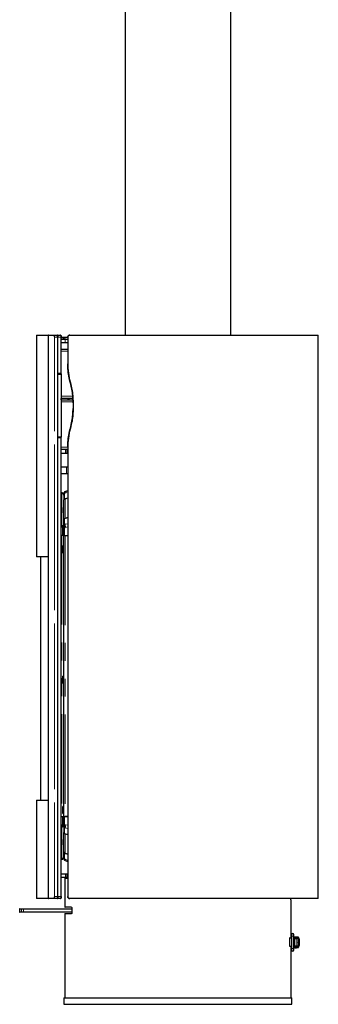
# Model space of a CAD drawing. Header units: millimetres. Extents: x 79 to 311, y 67 to 264.
# Tile 4 of 5: x 231 to 252, y 67 to 137. Entities that reach past the tile are written whole.
import ezdxf

# ---------------------------------------------------------------- set-up
doc = ezdxf.new("R2010")
doc.units = ezdxf.units.MM
doc.linetypes.add('PHANTOM', pattern=[12.7, 6.35, -1.27, 1.27, -1.27, 1.27, -1.27])

msp = doc.modelspace()

# ---------------------------------------------------------------- linework, layer by layer
at = {"color": 7, "linetype": 'Continuous', "lineweight": 25}
for p, q in [((238.029, 206.811), (238.029, 114.536)), ((245.529, 114.536), (245.529, 206.811)), ((231.72, 114.531), (231.72, 98.791)), ((231.725, 114.536), (232.571, 114.536)), ((232.545, 114.386), (232.545, 74.686)), ((232.545, 114.386), (232.545, 114.386)), ((232.58, 114.536), (232.963, 114.536)), ((232.963, 114.536), (233.196, 114.536)), ((233.196, 114.536), (233.205, 114.536)), ((233.205, 114.536), (233.438, 114.536)), ((233.232, 114.386), (233.236, 114.386)), ((233.236, 74.686), (233.236, 114.386)), ((233.478, 114.386), (233.474, 114.386)), ((233.478, 111.83), (233.478, 114.386)), ((233.478, 114.386), (233.648, 114.386)), ((233.648, 114.236), (233.478, 114.236)), ((233.76, 113.986), (233.478, 113.986)), ((233.648, 114.386), (233.735, 114.386)), ((233.735, 114.236), (233.648, 114.236)), ((233.735, 114.386), (233.947, 114.386)), ((233.793, 114.236), (233.735, 114.236)), ((233.947, 113.986), (233.76, 113.986)), ((233.793, 114.236), (233.947, 114.236)), ((233.947, 114.386), (233.947, 112.492)), ((234.088, 114.536), (251.749, 114.536)), ((251.754, 74.541), (251.754, 114.531)), ((233.468, 111.789), (233.461, 111.807)), ((233.465, 111.803), (233.473, 111.785)), ((233.478, 109.936), (233.478, 110.036)), ((233.947, 110.036), (233.947, 109.936)), ((234.324, 109.736), (234.324, 109.336)), ((234.327, 109.736), (234.324, 109.736)), ((233.461, 107.266), (233.468, 107.283)), ((233.473, 107.288), (233.465, 107.269)), ((233.478, 74.686), (233.478, 107.243)), ((233.478, 106.436), (233.792, 106.436)), ((233.792, 106.436), (233.88, 106.436)), ((233.88, 106.436), (233.947, 106.436)), ((233.947, 106.58), (233.947, 74.686)), ((233.792, 106.136), (233.478, 106.136)), ((233.88, 106.136), (233.792, 106.136)), ((233.947, 106.136), (233.88, 106.136)), ((233.478, 105.186), (233.85, 105.186)), ((233.85, 105.186), (233.947, 105.186)), ((233.85, 104.686), (233.478, 104.686)), ((233.947, 104.686), (233.85, 104.686)), ((233.757, 103.432), (233.947, 103.511)), ((233.529, 103.336), (233.478, 103.336)), ((233.529, 103.295), (233.478, 103.295)), ((233.529, 103.336), (233.529, 103.295)), ((233.71, 103.316), (233.679, 103.316)), ((233.679, 103.316), (233.679, 102.845)), ((233.679, 101.446), (233.679, 102.845)), ((233.757, 103.432), (233.71, 103.413)), ((233.71, 103.413), (233.739, 103.343)), ((233.71, 103.325), (233.757, 103.338)), ((233.71, 102.913), (233.71, 103.325)), ((233.71, 102.913), (233.947, 102.982)), ((233.71, 102.913), (233.714, 102.906)), ((233.756, 103.35), (233.739, 103.343)), ((233.757, 102.926), (233.947, 102.982)), ((233.622, 102.307), (233.622, 101.954)), ((233.679, 102.048), (233.622, 102.048)), ((233.679, 100.974), (233.679, 101.446)), ((233.71, 101.446), (233.679, 101.446)), ((233.71, 101.514), (233.947, 101.583)), ((233.71, 101.102), (233.71, 101.514)), ((233.947, 101.583), (233.757, 101.528)), ((233.478, 101.011), (233.529, 101.011)), ((233.478, 100.958), (233.529, 100.958)), ((233.604, 100.906), (233.478, 100.906)), ((233.604, 100.336), (233.604, 100.906)), ((233.679, 100.886), (233.604, 100.886)), ((233.679, 100.974), (233.679, 100.308)), ((233.754, 100.974), (233.679, 100.974)), ((233.757, 101.116), (233.71, 101.102)), ((233.71, 101.102), (233.739, 101.053)), ((233.71, 100.308), (233.71, 100.89)), ((233.71, 100.89), (233.757, 100.89)), ((233.755, 101.058), (233.739, 101.053)), ((233.754, 100.974), (233.754, 101.058)), ((233.754, 100.974), (233.754, 100.89)), ((233.529, 100.336), (233.604, 100.336)), ((233.604, 100.336), (233.679, 100.336)), ((233.679, 100.308), (233.71, 100.308)), ((233.679, 80.365), (233.679, 100.308)), ((233.71, 100.308), (233.947, 100.308)), ((233.757, 100.308), (233.947, 100.308)), ((233.679, 99.586), (233.586, 99.586)), ((233.586, 99.586), (233.586, 99.086)), ((233.604, 99.086), (233.604, 99.586)), ((232.545, 98.786), (231.725, 98.786)), ((232.02, 98.786), (232.02, 81.536)), ((233.586, 99.086), (233.679, 99.086)), ((233.679, 90.336), (233.586, 90.336)), ((233.586, 90.336), (233.586, 89.836)), ((233.604, 89.836), (233.604, 90.336)), ((233.586, 89.836), (233.679, 89.836)), ((231.72, 81.531), (231.72, 74.541)), ((231.725, 81.536), (232.545, 81.536)), ((233.679, 81.086), (233.586, 81.086)), ((233.586, 81.086), (233.586, 80.586)), ((233.604, 80.586), (233.604, 81.086)), ((233.586, 80.586), (233.679, 80.586)), ((233.478, 79.766), (233.604, 79.766)), ((233.529, 79.689), (233.478, 79.689)), ((233.604, 80.336), (233.529, 80.336)), ((233.604, 79.766), (233.604, 80.336)), ((233.679, 80.336), (233.604, 80.336)), ((233.604, 79.736), (233.604, 79.766)), ((233.604, 79.736), (233.679, 79.736)), ((233.71, 80.365), (233.679, 80.365)), ((233.679, 79.698), (233.679, 80.365)), ((233.679, 79.736), (233.679, 79.736)), ((233.679, 79.698), (233.679, 79.226)), ((233.754, 79.698), (233.679, 79.698)), ((233.71, 79.782), (233.71, 80.365)), ((233.71, 80.365), (233.947, 80.365)), ((233.757, 79.782), (233.71, 79.782)), ((233.754, 79.698), (233.754, 79.782)), ((233.754, 79.698), (233.754, 79.615)), ((233.947, 80.365), (233.757, 80.365)), ((233.529, 79.636), (233.478, 79.636)), ((233.71, 79.226), (233.679, 79.226)), ((233.679, 77.828), (233.679, 79.226)), ((233.71, 79.57), (233.739, 79.619)), ((233.71, 79.158), (233.71, 79.57)), ((233.71, 79.57), (233.757, 79.557)), ((233.71, 79.158), (233.947, 79.089)), ((233.739, 79.619), (233.755, 79.615)), ((233.757, 79.145), (233.947, 79.089)), ((233.622, 78.708), (233.622, 78.354)), ((233.679, 78.613), (233.622, 78.613)), ((233.679, 77.356), (233.679, 77.828)), ((233.71, 77.76), (233.714, 77.766)), ((233.71, 77.348), (233.71, 77.76)), ((233.71, 77.76), (233.947, 77.69)), ((233.947, 77.69), (233.757, 77.746)), ((233.529, 77.377), (233.478, 77.377)), ((233.529, 77.336), (233.478, 77.336)), ((233.529, 77.336), (233.529, 77.377)), ((233.71, 77.356), (233.679, 77.356)), ((233.757, 77.334), (233.71, 77.348)), ((233.71, 77.26), (233.739, 77.329)), ((233.71, 77.26), (233.757, 77.241)), ((233.739, 77.329), (233.756, 77.322)), ((233.757, 77.241), (233.947, 77.162)), ((233.478, 76.286), (233.792, 76.286)), ((233.792, 76.286), (233.88, 76.286)), ((233.88, 76.286), (233.947, 76.286)), ((233.792, 76.036), (233.478, 76.036)), ((233.749, 75.986), (233.749, 73.926)), ((233.749, 75.986), (233.947, 75.986)), ((233.88, 76.036), (233.792, 76.036)), ((233.947, 76.036), (233.88, 76.036)), ((232.572, 74.536), (231.725, 74.536)), ((232.545, 74.686), (232.545, 74.686)), ((232.963, 74.536), (232.58, 74.536)), ((233.196, 74.536), (232.963, 74.536)), ((233.205, 74.536), (233.196, 74.536)), ((233.438, 74.536), (233.205, 74.536)), ((233.474, 74.536), (233.438, 74.536)), ((233.478, 74.54), (233.478, 74.661)), ((251.749, 74.536), (234.088, 74.536)), ((249.792, 74.461), (249.792, 74.536)), ((249.809, 74.461), (249.792, 74.461)), ((249.809, 74.461), (249.809, 71.748)), ((230.529, 73.816), (230.529, 73.576)), ((230.534, 73.821), (230.659, 73.821)), ((230.659, 73.571), (230.534, 73.571)), ((230.659, 73.821), (230.803, 73.821)), ((230.803, 73.571), (230.659, 73.571)), ((230.803, 73.821), (234.231, 73.821)), ((234.231, 73.571), (230.803, 73.571)), ((233.749, 73.466), (233.749, 67.486)), ((234.216, 73.921), (233.754, 73.921)), ((233.754, 73.471), (234.216, 73.471)), ((234.22, 73.919), (234.216, 73.921)), ((234.231, 73.871), (234.231, 73.521)), ((234.231, 73.871), (234.231, 73.871)), ((234.231, 73.521), (234.231, 73.521)), ((249.738, 71.748), (249.698, 71.748)), ((249.736, 71.173), (249.736, 71.723)), ((249.738, 71.748), (249.849, 71.748)), ((249.858, 71.799), (249.809, 71.799)), ((249.858, 71.749), (249.809, 71.749)), ((249.849, 71.748), (249.858, 71.748)), ((249.858, 71.979), (249.858, 71.879)), ((249.858, 71.879), (249.858, 70.993)), ((250.008, 71.879), (250.008, 71.979)), ((250.008, 70.993), (250.008, 71.879)), ((250.341, 71.799), (250.008, 71.799)), ((250.341, 71.749), (250.008, 71.749)), ((250.008, 71.748), (250.017, 71.748)), ((250.009, 71.723), (250.009, 71.173)), ((250.017, 71.748), (250.063, 71.748)), ((250.031, 71.808), (250.031, 71.8)), ((250.251, 71.808), (250.031, 71.808)), ((250.251, 71.8), (250.031, 71.8)), ((250.041, 71.8), (250.041, 71.799)), ((250.054, 71.723), (250.054, 71.173)), ((250.063, 71.748), (250.068, 71.748)), ((250.068, 71.148), (250.068, 71.748)), ((250.102, 71.699), (250.068, 71.699)), ((250.102, 71.699), (250.282, 71.699)), ((250.241, 71.799), (250.241, 71.8)), ((250.241, 71.173), (250.241, 71.699)), ((250.242, 71.489), (250.241, 71.489)), ((250.241, 71.384), (250.242, 71.384)), ((250.244, 71.439), (250.244, 71.434)), ((250.251, 71.8), (250.251, 71.808)), ((250.282, 71.699), (250.282, 71.749)), ((250.322, 71.674), (250.322, 71.724)), ((250.366, 71.674), (250.322, 71.674)), ((250.341, 71.749), (250.341, 71.799)), ((250.367, 71.436), (250.366, 71.674)), ((250.366, 71.674), (250.415, 71.674)), ((250.367, 71.199), (250.367, 71.436)), ((250.37, 71.674), (250.37, 71.724)), ((250.415, 71.436), (250.415, 71.674)), ((250.415, 71.199), (250.415, 71.436)), ((249.738, 71.148), (249.698, 71.148)), ((249.849, 71.148), (249.738, 71.148)), ((249.809, 71.148), (249.809, 67.486)), ((249.809, 71.123), (249.858, 71.123)), ((249.809, 71.073), (249.858, 71.073)), ((249.852, 71.145), (249.849, 71.148)), ((249.858, 71.148), (249.849, 71.148)), ((249.852, 71.145), (249.855, 71.148)), ((249.858, 71.14), (249.852, 71.145)), ((249.858, 70.993), (249.858, 70.893)), ((250.017, 71.148), (250.008, 71.148)), ((250.008, 71.123), (250.341, 71.123)), ((250.008, 71.073), (250.341, 71.073)), ((250.008, 70.893), (250.008, 70.993)), ((250.063, 71.148), (250.017, 71.148)), ((250.063, 71.148), (250.068, 71.148)), ((250.102, 71.173), (250.068, 71.173)), ((250.282, 71.173), (250.102, 71.173)), ((250.282, 71.123), (250.282, 71.173)), ((250.322, 71.148), (250.322, 71.199)), ((250.322, 71.199), (250.367, 71.199)), ((250.341, 71.073), (250.341, 71.123)), ((250.367, 71.199), (250.415, 71.199)), ((250.371, 71.148), (250.371, 71.199)), ((233.679, 67.486), (233.679, 67.036)), ((233.679, 67.486), (249.879, 67.486)), ((249.879, 67.036), (249.879, 67.486)), ((233.679, 67.036), (249.879, 67.036))]:
    msp.add_line(p, q, dxfattribs=at)
at = {"color": 8, "linetype": 'PHANTOM', "lineweight": 18}
for p, q in [((232.567, 114.531), (231.72, 114.531)), ((232.545, 114.386), (232.545, 74.686)), ((232.958, 114.531), (232.575, 114.531)), ((232.999, 114.386), (232.993, 114.386)), ((232.993, 74.686), (232.993, 114.386)), ((233.232, 114.386), (232.999, 114.386)), ((232.999, 114.386), (232.999, 74.686)), ((233.232, 74.686), (233.232, 114.386)), ((233.236, 114.386), (233.242, 114.386)), ((233.474, 114.386), (233.242, 114.386)), ((233.242, 114.386), (233.242, 111.83)), ((233.474, 111.83), (233.474, 114.386)), ((233.643, 114.381), (233.478, 114.381)), ((233.478, 114.241), (233.643, 114.241)), ((233.755, 114.231), (233.478, 114.231)), ((233.478, 113.991), (233.755, 113.991)), ((233.733, 114.381), (233.643, 114.381)), ((233.643, 114.241), (233.643, 114.381)), ((233.643, 114.241), (233.733, 114.241)), ((233.947, 114.381), (233.733, 114.381)), ((233.733, 114.381), (233.733, 114.241)), ((233.733, 114.241), (233.947, 114.241)), ((233.755, 113.991), (233.755, 114.231)), ((233.947, 114.231), (233.755, 114.231)), ((233.755, 113.991), (233.947, 113.991)), ((233.95, 114.386), (233.947, 114.386)), ((233.95, 114.386), (233.95, 112.492)), ((251.754, 114.531), (234.086, 114.531)), ((233.236, 111.83), (233.242, 111.83)), ((233.478, 111.83), (233.474, 111.83)), ((233.236, 111.746), (233.242, 111.746)), ((233.947, 110.036), (233.947, 109.936)), ((234.039, 109.936), (234.039, 110.036)), ((234.045, 110.036), (234.045, 109.936)), ((234.327, 109.736), (234.327, 109.336)), ((234.327, 109.336), (234.324, 109.336)), ((233.242, 107.243), (233.236, 107.243)), ((233.242, 107.243), (233.242, 74.686)), ((233.474, 107.327), (233.478, 107.327)), ((233.474, 74.686), (233.474, 107.243)), ((233.474, 107.243), (233.478, 107.243)), ((233.787, 106.431), (233.478, 106.431)), ((233.879, 106.431), (233.787, 106.431)), ((233.787, 106.431), (233.787, 106.141)), ((233.947, 106.431), (233.879, 106.431)), ((233.879, 106.431), (233.879, 106.141)), ((233.95, 106.58), (233.95, 74.686)), ((233.478, 106.141), (233.787, 106.141)), ((233.787, 106.141), (233.879, 106.141)), ((233.879, 106.141), (233.947, 106.141)), ((233.851, 105.181), (233.478, 105.181)), ((233.851, 104.691), (233.851, 105.181)), ((233.947, 105.181), (233.851, 105.181)), ((233.478, 104.691), (233.851, 104.691)), ((233.851, 104.691), (233.947, 104.691)), ((233.529, 103.295), (233.529, 101.011)), ((233.757, 103.338), (233.947, 103.417)), ((233.757, 102.926), (233.757, 101.528)), ((233.622, 102.224), (233.679, 102.224)), ((233.529, 100.958), (233.529, 101.011)), ((233.679, 100.905), (233.604, 100.905)), ((233.757, 101.116), (233.947, 101.148)), ((233.757, 100.89), (233.947, 100.923)), ((233.529, 100.336), (233.529, 80.336)), ((233.604, 100.486), (233.679, 100.486)), ((233.757, 100.308), (233.757, 80.365)), ((231.72, 98.791), (232.545, 98.791)), ((232.545, 81.531), (231.72, 81.531)), ((233.529, 79.689), (233.529, 79.636)), ((233.604, 80.186), (233.679, 80.186)), ((233.757, 79.782), (233.947, 79.75)), ((233.529, 79.636), (233.529, 77.377)), ((233.757, 79.557), (233.947, 79.524)), ((233.757, 79.145), (233.757, 77.746)), ((233.679, 78.437), (233.622, 78.437)), ((233.757, 77.334), (233.947, 77.255)), ((233.787, 76.281), (233.478, 76.281)), ((233.879, 76.281), (233.787, 76.281)), ((233.787, 76.041), (233.787, 76.281)), ((233.947, 76.281), (233.879, 76.281)), ((233.879, 76.281), (233.879, 76.041)), ((233.478, 76.041), (233.787, 76.041)), ((233.787, 76.041), (233.879, 76.041)), ((233.879, 76.041), (233.947, 76.041)), ((231.72, 74.541), (232.566, 74.541)), ((232.575, 74.541), (232.958, 74.541)), ((232.999, 74.686), (232.993, 74.686)), ((232.999, 74.686), (233.232, 74.686)), ((233.236, 74.686), (233.232, 74.686)), ((233.242, 74.686), (233.236, 74.686)), ((233.242, 74.686), (233.474, 74.686)), ((233.443, 74.541), (233.478, 74.541)), ((233.474, 74.686), (233.478, 74.686)), ((233.478, 74.541), (233.478, 74.661)), ((233.95, 74.686), (233.947, 74.686)), ((234.086, 74.541), (251.754, 74.541)), ((230.654, 73.816), (230.529, 73.816)), ((230.529, 73.576), (230.654, 73.576)), ((230.803, 73.816), (230.654, 73.816)), ((230.654, 73.576), (230.654, 73.816)), ((230.654, 73.576), (230.803, 73.576)), ((230.803, 73.816), (230.803, 73.821)), ((234.231, 73.816), (230.803, 73.816)), ((230.803, 73.576), (230.803, 73.816)), ((230.803, 73.576), (234.231, 73.576)), ((230.803, 73.576), (230.803, 73.571)), ((233.749, 73.926), (234.212, 73.926)), ((234.212, 73.466), (233.749, 73.466)), ((234.231, 73.871), (234.231, 73.521)), ((249.694, 71.723), (249.736, 71.723)), ((249.849, 71.148), (249.849, 71.748)), ((250.008, 71.879), (249.858, 71.879)), ((250.009, 71.723), (250.054, 71.723)), ((250.102, 71.749), (250.102, 71.699)), ((250.322, 71.724), (250.282, 71.724)), ((250.367, 71.436), (250.415, 71.436)), ((249.736, 71.173), (249.694, 71.173)), ((250.008, 70.993), (249.858, 70.993)), ((250.054, 71.173), (250.009, 71.173)), ((250.102, 71.173), (250.102, 71.123)), ((250.282, 71.148), (250.322, 71.148))]:
    msp.add_line(p, q, dxfattribs=at)
at = {"color": 8, "linetype": 'PHANTOM', "lineweight": 18, "flags": 128}
for points in [[(233.735, 114.386), (233.735, 114.386), (233.734, 114.386), (233.734, 114.385), (233.734, 114.385), (233.734, 114.384), (233.733, 114.383), (233.733, 114.382), (233.733, 114.381)], [(233.733, 114.241), (233.733, 114.24), (233.733, 114.239), (233.734, 114.238), (233.734, 114.238), (233.734, 114.237), (233.734, 114.237), (233.735, 114.236), (233.735, 114.236)], [(234.086, 114.531), (234.086, 114.532), (234.087, 114.533), (234.087, 114.534), (234.087, 114.535), (234.087, 114.535), (234.087, 114.536), (234.088, 114.536), (234.088, 114.536)], [(233.242, 111.83), (233.29, 111.83), (233.358, 111.83), (233.46, 111.83), (233.474, 111.83)], [(233.236, 111.789), (233.328, 111.789), (233.401, 111.789), (233.455, 111.789), (233.468, 111.789)], [(233.474, 111.746), (233.461, 111.746), (233.358, 111.746), (233.29, 111.746), (233.242, 111.746)], [(233.242, 111.746), (233.242, 111.687), (233.242, 111.571), (233.242, 111.541), (233.242, 111.512), (233.242, 111.454), (233.242, 111.337), (233.242, 111.22), (233.242, 111.104), (233.242, 111.045), (233.242, 110.812), (233.242, 109.878), (233.242, 108.695), (233.242, 108.103), (233.242, 107.955), (233.242, 107.881), (233.242, 107.844), (233.242, 107.77), (233.242, 107.622), (233.242, 107.548), (233.242, 107.511), (233.242, 107.475), (233.242, 107.327)], [(233.474, 111.746), (233.475, 111.746), (233.476, 111.746), (233.477, 111.746), (233.478, 111.746), (233.478, 111.746), (233.478, 111.746), (233.478, 111.746), (233.478, 111.746)], [(233.468, 107.283), (233.376, 107.283), (233.304, 107.283), (233.284, 107.283), (233.236, 107.283)], [(233.242, 107.327), (233.29, 107.327), (233.358, 107.327), (233.461, 107.327), (233.474, 107.327)], [(233.474, 107.243), (233.46, 107.243), (233.358, 107.243), (233.29, 107.243), (233.242, 107.243)], [(233.88, 106.436), (233.88, 106.436), (233.88, 106.436), (233.879, 106.435), (233.879, 106.435), (233.879, 106.434), (233.879, 106.433), (233.879, 106.432), (233.879, 106.431)], [(233.88, 106.136), (233.88, 106.136), (233.88, 106.137), (233.879, 106.137), (233.879, 106.138), (233.879, 106.138), (233.879, 106.139), (233.879, 106.14), (233.879, 106.141)], [(233.85, 105.186), (233.85, 105.186), (233.85, 105.186), (233.851, 105.185), (233.851, 105.185), (233.851, 105.184), (233.851, 105.183), (233.851, 105.182), (233.851, 105.181)], [(233.85, 104.686), (233.85, 104.686), (233.85, 104.687), (233.851, 104.687), (233.851, 104.688), (233.851, 104.688), (233.851, 104.689), (233.851, 104.69), (233.851, 104.691)], [(233.88, 76.286), (233.88, 76.286), (233.88, 76.286), (233.879, 76.285), (233.879, 76.285), (233.879, 76.284), (233.879, 76.283), (233.879, 76.282), (233.879, 76.281)], [(233.88, 76.036), (233.88, 76.036), (233.88, 76.037), (233.879, 76.037), (233.879, 76.038), (233.879, 76.038), (233.879, 76.039), (233.879, 76.04), (233.879, 76.041)], [(234.088, 74.536), (234.088, 74.536), (234.087, 74.537), (234.087, 74.537), (234.087, 74.538), (234.087, 74.538), (234.087, 74.539), (234.086, 74.54), (234.086, 74.541)]]:
    msp.add_lwpolyline(points, dxfattribs=at)
at = {"color": 7, "linetype": 'Continuous', "lineweight": 25, "flags": 128}
for points in [[(233.236, 111.805), (233.276, 111.805), (233.468, 111.805)], [(234.138, 111.138), (234.137, 111.137), (234.136, 111.137), (234.135, 111.137), (234.135, 111.137), (234.135, 111.136), (234.135, 111.136), (234.135, 111.136), (234.135, 111.136)], [(234.135, 107.936), (234.135, 107.936), (234.135, 107.936), (234.135, 107.936), (234.135, 107.936), (234.135, 107.936), (234.136, 107.935), (234.137, 107.935), (234.138, 107.935)]]:
    msp.add_lwpolyline(points, dxfattribs=at)
at = {"color": 7, "linetype": 'Continuous', "lineweight": 25}
for centre, radius, start, end in [((231.725, 114.531), 0.005, 90, 180), ((232.58, 114.531), 0.00495, 90.62975, 180.63893), ((251.749, 114.531), 0.005, 0, 90), ((233.469, 111.785), 0.00393, 354.02579, 94.8679), ((233.469, 107.287), 0.00393, 265.17122, 5.93509), ((233.804, 103.316), 0.125, 136.07818, 180), ((233.773, 102.833), 0.0944, 100.10763, 173.13563), ((233.58, 102.217), 0.0994, 3.89806, 65.0595), ((233.58, 101.864), 0.0994, 3.89791, 65.06156), ((233.755, 101.443), 0.0757, 126.1781, 177.81337), ((233.548, 100.879), 0.134, 11.4211, 98.05001), ((233.539, 100.891), 0.0674, 12.66286, 97.89137), ((233.529, 100.486), 0.15, 300, 0), ((231.725, 98.791), 0.005, 180, 270), ((231.725, 81.531), 0.005, 90, 180), ((233.539, 79.756), 0.067, 261.95023, 348.5784), ((233.547, 79.772), 0.137, 262.75435, 344.71231), ((233.529, 80.186), 0.15, 0, 60), ((233.756, 79.23), 0.0767, 182.53905, 233.46827), ((233.58, 78.798), 0.0994, 294.94064, 356.10132), ((233.58, 78.444), 0.0994, 294.93984, 356.10164), ((233.773, 77.839), 0.0944, 186.86743, 259.89035), ((233.804, 77.356), 0.125, 180, 223.92182), ((231.725, 74.541), 0.005, 180, 270), ((232.58, 74.541), 0.00495, 179.37285, 269.37554), ((251.749, 74.541), 0.005, 270, 0), ((230.534, 73.816), 0.005, 90, 180), ((230.534, 73.576), 0.005, 180, 270), ((233.754, 73.926), 0.005, 180, 270), ((233.754, 73.466), 0.005, 90, 180), ((234.216, 73.466), 0.00486, 91.75061, 181.65054), ((249.933, 71.979), 0.075, 0, 180), ((249.792, 71.729), 0.057, 160.70351, 186.21576), ((249.684, 71.44), 0.56, 359.8461, 5.62224), ((249.684, 71.432), 0.56, 354.37779, 0.15386), ((250.297, 71.725), 0.0247, 359.29131, 89.27288), ((250.295, 71.725), 0.0756, 359.80846, 52.27954), ((249.792, 71.167), 0.057, 173.78467, 199.29606), ((249.933, 70.893), 0.075, 180, 0), ((250.165, 71.349), 0.316, 240.75794, 265.57454), ((250.117, 71.349), 0.316, 274.42546, 299.24206), ((250.298, 71.148), 0.0247, 270.72811, 0.7077), ((250.296, 71.148), 0.0755, 307.00286, 0.22819)]:
    msp.add_arc(centre, radius, start, end, dxfattribs=at)
at = {"color": 8, "linetype": 'PHANTOM', "lineweight": 18}
for centre, radius, start, end in [((232.963, 114.531), 0.00493, 90.85402, 180.85256), ((233.205, 114.531), 0.00487, 90.47549, 164.90569), ((233.648, 114.381), 0.00493, 90.8594, 180.80324), ((233.648, 114.241), 0.00493, 179.17718, 269.16018), ((233.76, 114.231), 0.00493, 90.85033, 180.82988), ((233.76, 113.991), 0.00493, 179.17012, 269.14967), ((233.239, 107.614), 0.287, 269.38049, 270.5618), ((233.792, 106.431), 0.00493, 90.85928, 180.85609), ((233.792, 106.141), 0.00493, 179.15828, 269.12635), ((233.792, 76.281), 0.00493, 90.87115, 180.83569), ((233.792, 76.041), 0.00493, 179.15565, 269.14605), ((232.963, 74.541), 0.00493, 179.15918, 269.15131), ((233.205, 74.541), 0.00484, 208.66075, 269.61455), ((230.659, 73.816), 0.00499, 90.14994, 180.14108), ((230.659, 73.576), 0.00499, 179.85044, 269.86709), ((234.216, 73.926), 0.00486, 178.34058, 268.2668)]:
    msp.add_arc(centre, radius, start, end, dxfattribs=at)
at = {"color": 7, "linetype": 'Continuous', "lineweight": 25}
for points, knots in [([(232.575, 114.531), (232.573, 114.531), (232.567, 114.529), (232.559, 114.511), (232.551, 114.479), (232.546, 114.435), (232.546, 114.403), (232.545, 114.386)], [0, 0, 0, 0, 0.141233, 0.355936, 0.570636, 0.785325, 1, 1, 1, 1]), ([(232.572, 114.529), (232.572, 114.53), (232.575, 114.536), (232.578, 114.536), (232.58, 114.536)], [0, 0, 0, 0, 0.205146, 1, 1, 1, 1]), ([(233.232, 114.386), (233.232, 114.397), (233.231, 114.425), (233.227, 114.467), (233.219, 114.505), (233.208, 114.531), (233.2, 114.535), (233.196, 114.536)], [0, 0, 0, 0, 0.141217, 0.355913, 0.57061, 0.785307, 1, 1, 1, 1]), ([(233.209, 114.525), (233.21, 114.525), (233.215, 114.522), (233.223, 114.501), (233.231, 114.465), (233.235, 114.424), (233.235, 114.397), (233.236, 114.386)], [0, 0, 0, 0, 0.075624, 0.328331, 0.581041, 0.833765, 1, 1, 1, 1]), ([(233.474, 114.386), (233.474, 114.397), (233.474, 114.425), (233.469, 114.467), (233.461, 114.505), (233.45, 114.531), (233.442, 114.535), (233.438, 114.536)], [0, 0, 0, 0, 0.141216, 0.355913, 0.570608, 0.785305, 1, 1, 1, 1]), ([(233.451, 114.525), (233.452, 114.525), (233.457, 114.522), (233.465, 114.501), (233.473, 114.465), (233.478, 114.424), (233.478, 114.397), (233.478, 114.386)], [0, 0, 0, 0, 0.075628, 0.328335, 0.581044, 0.833766, 1, 1, 1, 1]), ([(233.947, 114.386), (233.949, 114.403), (233.952, 114.437), (233.976, 114.482), (234.012, 114.516), (234.051, 114.534), (234.078, 114.535), (234.088, 114.536)], [0, 0, 0, 0, 0.214466, 0.428931, 0.643444, 0.858109, 1, 1, 1, 1]), ([(234.086, 114.531), (234.076, 114.531), (234.051, 114.529), (234.012, 114.511), (233.978, 114.479), (233.954, 114.435), (233.951, 114.403), (233.95, 114.386)], [0, 0, 0, 0, 0.141923, 0.356625, 0.571148, 0.785579, 1, 1, 1, 1]), ([(233.478, 113.536), (233.483, 113.536), (233.567, 113.536), (233.723, 113.536), (233.89, 113.536), (233.947, 113.536)], [0, 0, 0, 0, 0.041841, 0.671597, 1, 1, 1, 1]), ([(233.468, 111.805), (233.469, 111.805), (233.47, 111.805), (233.472, 111.806), (233.474, 111.807), (233.476, 111.811), (233.477, 111.816), (233.478, 111.823), (233.478, 111.828), (233.478, 111.83)], [0, 0, 0, 0, 0.028433, 0.128667, 0.226036, 0.356822, 0.617996, 0.849987, 1, 1, 1, 1]), ([(234.135, 111.136), (234.095, 111.3), (234.015, 111.627), (233.959, 112.083), (233.95, 112.372), (233.947, 112.492)], [0, 0, 0, 0, 0.368639, 0.737276, 1, 1, 1, 1]), ([(233.947, 112.492), (233.947, 112.492), (233.947, 112.492), (233.947, 112.492), (233.947, 112.492)], [0, 0, 0, 0, 0.046684, 1, 1, 1, 1]), ([(233.95, 112.492), (233.951, 112.378), (233.956, 112.263), (233.972, 112.035), (233.984, 111.921), (234.016, 111.695), (234.035, 111.582), (234.081, 111.358), (234.107, 111.248), (234.138, 111.138)], [0, 0, 0, 0, 0.25, 0.25, 0.5, 0.5, 0.75, 0.75, 1, 1, 1, 1]), ([(233.474, 111.746), (233.474, 111.751), (233.474, 111.763), (233.472, 111.778), (233.47, 111.785), (233.468, 111.789)], [0, 0, 0, 0, 0.322957, 0.645863, 1, 1, 1, 1]), ([(233.473, 111.785), (233.474, 111.781), (233.476, 111.775), (233.478, 111.761), (233.478, 111.751), (233.478, 111.746)], [0, 0, 0, 0, 0.354148, 0.677056, 1, 1, 1, 1]), ([(233.478, 111.746), (233.478, 111.743), (233.478, 111.726), (233.478, 111.656), (233.478, 111.376), (233.478, 110.256), (233.478, 108.853), (233.478, 107.663), (233.478, 107.327)], [0, 0, 0, 0, 0.002263, 0.011315, 0.047519, 0.192339, 0.771618, 1, 1, 1, 1]), ([(234.324, 109.736), (234.319, 109.905), (234.31, 110.225), (234.244, 110.694), (234.171, 110.988), (234.135, 111.136)], [0, 0, 0, 0, 0.3564878, 0.6769013, 1, 1, 1, 1]), ([(234.138, 111.138), (234.174, 110.99), (234.247, 110.695), (234.313, 110.225), (234.322, 109.905), (234.327, 109.736)], [0, 0, 0, 0, 0.323102, 0.643514, 1, 1, 1, 1]), ([(234.313, 110.036), (234.301, 110.036), (234.173, 110.036), (233.957, 110.036), (233.686, 110.036), (233.541, 110.036), (233.478, 110.036)], [0, 0, 0, 0, 0.035404, 0.383089, 0.732962, 1, 1, 1, 1]), ([(233.478, 109.936), (233.483, 109.936), (233.567, 109.936), (233.761, 109.936), (234.036, 109.936), (234.23, 109.936), (234.318, 109.936)], [0, 0, 0, 0, 0.0250498, 0.4020768, 0.7302637, 1, 1, 1, 1]), ([(234.135, 107.936), (234.175, 108.099), (234.251, 108.409), (234.312, 108.879), (234.32, 109.183), (234.324, 109.336)], [0, 0, 0, 0, 0.356487, 0.676901, 1, 1, 1, 1]), ([(234.327, 109.336), (234.323, 109.183), (234.315, 108.879), (234.254, 108.409), (234.178, 108.098), (234.138, 107.935)], [0, 0, 0, 0, 0.323097, 0.64351, 1, 1, 1, 1]), ([(233.947, 106.58), (233.95, 106.701), (233.959, 106.99), (234.015, 107.445), (234.095, 107.773), (234.135, 107.936)], [0, 0, 0, 0, 0.262724, 0.63136, 1, 1, 1, 1]), ([(234.138, 107.935), (234.107, 107.825), (234.081, 107.714), (234.035, 107.49), (234.016, 107.378), (233.984, 107.151), (233.972, 107.038), (233.956, 106.809), (233.951, 106.695), (233.95, 106.58)], [0, 0, 0, 0, 0.25, 0.25, 0.5, 0.5, 0.75, 0.75, 1, 1, 1, 1]), ([(233.468, 107.268), (233.466, 107.268), (233.389, 107.268), (233.311, 107.268), (233.236, 107.268)], [0, 0, 0, 0, 0.026765, 1, 1, 1, 1]), ([(233.468, 107.283), (233.469, 107.286), (233.47, 107.288), (233.472, 107.294), (233.472, 107.298), (233.473, 107.305), (233.474, 107.309), (233.474, 107.318), (233.474, 107.322), (233.474, 107.327)], [0, 0, 0, 0, 0.25, 0.25, 0.5, 0.5, 0.75, 0.75, 1, 1, 1, 1]), ([(233.478, 107.243), (233.478, 107.243), (233.478, 107.246), (233.478, 107.252), (233.476, 107.26), (233.475, 107.264), (233.472, 107.267), (233.469, 107.268), (233.468, 107.268), (233.468, 107.268)], [0, 0, 0, 0, 0.0257166, 0.2596494, 0.4983225, 0.7694188, 0.8900762, 0.9950902, 1, 1, 1, 1]), ([(233.478, 107.327), (233.478, 107.321), (233.478, 107.31), (233.476, 107.297), (233.474, 107.291), (233.473, 107.288)], [0, 0, 0, 0, 0.3541994, 0.6771141, 1, 1, 1, 1]), ([(233.947, 106.58), (233.947, 106.58), (233.947, 106.58), (233.947, 106.58), (233.947, 106.58)], [0, 0, 0, 0, 0.953316, 1, 1, 1, 1]), ([(233.679, 103.186), (233.677, 103.206), (233.673, 103.245), (233.638, 103.295), (233.588, 103.329), (233.549, 103.334), (233.529, 103.336)], [0, 0, 0, 0, 0.249997, 0.499998, 0.75, 1, 1, 1, 1]), ([(233.529, 103.295), (233.549, 103.293), (233.588, 103.29), (233.638, 103.264), (233.673, 103.229), (233.677, 103.2), (233.679, 103.186)], [0, 0, 0, 0, 0.250002, 0.500003, 0.750003, 1, 1, 1, 1]), ([(233.757, 103.338), (233.755, 103.368), (233.755, 103.391), (233.755, 103.423), (233.755, 103.431), (233.757, 103.432)], [0, 0, 0, 0, 0.5, 0.5, 1, 1, 1, 1]), ([(233.785, 103.362), (233.785, 103.36), (233.785, 103.356), (233.785, 103.328), (233.785, 103.322)], [0, 0, 0, 0, 0.794303, 1, 1, 1, 1]), ([(233.757, 100.89), (233.755, 100.932), (233.755, 100.974), (233.755, 101.05), (233.755, 101.085), (233.757, 101.116)], [0, 0, 0, 0, 0.5, 0.5, 1, 1, 1, 1]), ([(233.757, 79.557), (233.755, 79.587), (233.755, 79.622), (233.755, 79.699), (233.755, 79.74), (233.757, 79.782)], [0, 0, 0, 0, 0.5, 0.5, 1, 1, 1, 1]), ([(233.679, 77.486), (233.679, 77.472), (233.675, 77.458), (233.66, 77.432), (233.649, 77.42), (233.622, 77.4), (233.605, 77.392), (233.569, 77.381), (233.549, 77.378), (233.529, 77.377)], [0, 0, 0, 0, 0.25, 0.25, 0.5, 0.5, 0.75, 0.75, 1, 1, 1, 1]), ([(233.529, 77.336), (233.549, 77.336), (233.569, 77.34), (233.605, 77.355), (233.622, 77.366), (233.649, 77.394), (233.66, 77.411), (233.675, 77.447), (233.679, 77.467), (233.679, 77.486)], [0, 0, 0, 0, 0.25, 0.25, 0.5, 0.5, 0.75, 0.75, 1, 1, 1, 1]), ([(233.757, 77.241), (233.755, 77.241), (233.755, 77.25), (233.755, 77.282), (233.755, 77.305), (233.757, 77.334)], [0, 0, 0, 0, 0.5, 0.5, 1, 1, 1, 1]), ([(232.545, 74.686), (232.545, 74.667), (232.546, 74.648), (232.548, 74.622), (232.549, 74.613), (232.551, 74.598), (232.553, 74.59), (232.555, 74.577), (232.557, 74.571), (232.56, 74.56), (232.562, 74.556), (232.565, 74.549), (232.567, 74.546), (232.571, 74.542), (232.573, 74.541), (232.575, 74.541)], [0, 0, 0, 0, 0.25, 0.25, 0.375, 0.375, 0.5, 0.5, 0.625, 0.625, 0.75, 0.75, 0.875, 0.875, 1, 1, 1, 1]), ([(232.58, 74.536), (232.576, 74.537), (232.573, 74.537), (232.569, 74.546), (232.569, 74.546)], [0, 0, 0, 0, 0.945671, 1, 1, 1, 1]), ([(233.196, 74.536), (233.2, 74.536), (233.205, 74.54), (233.212, 74.551), (233.214, 74.556), (233.218, 74.567), (233.22, 74.573), (233.223, 74.587), (233.225, 74.595), (233.227, 74.611), (233.228, 74.62), (233.23, 74.638), (233.231, 74.647), (233.232, 74.667), (233.232, 74.676), (233.232, 74.686)], [0, 0, 0, 0, 0.25, 0.25, 0.375, 0.375, 0.5, 0.5, 0.625, 0.625, 0.75, 0.75, 0.875, 0.875, 1, 1, 1, 1]), ([(233.236, 74.686), (233.235, 74.67), (233.234, 74.637), (233.228, 74.594), (233.219, 74.561), (233.211, 74.546), (233.207, 74.544), (233.206, 74.544)], [0, 0, 0, 0, 0.237173, 0.474342, 0.711501, 0.948654, 1, 1, 1, 1]), ([(233.438, 74.536), (233.443, 74.536), (233.448, 74.54), (233.454, 74.551), (233.456, 74.556), (233.46, 74.567), (233.462, 74.573), (233.466, 74.587), (233.467, 74.595), (233.47, 74.611), (233.471, 74.62), (233.473, 74.638), (233.473, 74.647), (233.474, 74.667), (233.474, 74.676), (233.474, 74.686)], [0, 0, 0, 0, 0.25, 0.25, 0.375, 0.375, 0.5, 0.5, 0.625, 0.625, 0.75, 0.75, 0.875, 0.875, 1, 1, 1, 1]), ([(233.478, 74.686), (233.478, 74.67), (233.477, 74.637), (233.471, 74.594), (233.462, 74.561), (233.454, 74.546), (233.449, 74.544), (233.448, 74.544)], [0, 0, 0, 0, 0.237951, 0.475896, 0.713833, 0.951763, 1, 1, 1, 1]), ([(233.474, 74.536), (233.475, 74.536), (233.475, 74.536), (233.476, 74.536), (233.476, 74.536), (233.476, 74.537), (233.477, 74.537), (233.477, 74.537), (233.477, 74.537), (233.478, 74.538), (233.478, 74.538), (233.478, 74.539), (233.478, 74.54), (233.478, 74.54), (233.478, 74.541), (233.478, 74.541), (233.478, 74.541), (233.478, 74.541), (233.478, 74.541)], [0, 0, 0, 0, 0.0000266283, 0.0000266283, 0.0000266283, 0.0000530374, 0.0000530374, 0.0000530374, 0.0000904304, 0.0000904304, 0.0000904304, 0.000142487, 0.000142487, 0.000142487, 0.000188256, 0.000188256, 0.000188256, 0.000190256, 0.000190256, 0.000190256, 0.000190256]), ([(234.088, 74.536), (234.079, 74.536), (234.07, 74.537), (234.052, 74.541), (234.043, 74.544), (234.026, 74.551), (234.017, 74.556), (234.002, 74.567), (233.995, 74.573), (233.982, 74.587), (233.976, 74.595), (233.966, 74.611), (233.961, 74.62), (233.951, 74.647), (233.947, 74.666), (233.947, 74.686)], [0, 0, 0, 0, 0.125, 0.125, 0.25, 0.25, 0.375, 0.375, 0.5, 0.5, 0.625, 0.625, 0.75, 0.75, 1, 1, 1, 1]), ([(233.95, 74.686), (233.95, 74.667), (233.954, 74.648), (233.964, 74.622), (233.968, 74.613), (233.978, 74.598), (233.984, 74.59), (233.996, 74.577), (234.003, 74.571), (234.018, 74.56), (234.026, 74.556), (234.042, 74.549), (234.051, 74.546), (234.069, 74.542), (234.077, 74.541), (234.086, 74.541)], [0, 0, 0, 0, 0.25, 0.25, 0.375, 0.375, 0.5, 0.5, 0.625, 0.625, 0.75, 0.75, 0.875, 0.875, 1, 1, 1, 1]), ([(234.212, 73.926), (234.212, 73.926), (234.213, 73.926), (234.215, 73.925), (234.217, 73.924), (234.219, 73.922), (234.222, 73.918), (234.225, 73.911), (234.228, 73.903), (234.23, 73.894), (234.231, 73.886), (234.231, 73.879), (234.231, 73.874), (234.231, 73.871)], [0, 0, 0, 0, 0.063099, 0.125565, 0.187922, 0.250693, 0.376024, 0.500133, 0.625458, 0.74945, 0.833511, 0.916456, 1, 1, 1, 1]), ([(234.231, 73.521), (234.231, 73.52), (234.231, 73.517), (234.231, 73.512), (234.231, 73.508), (234.23, 73.504), (234.229, 73.498), (234.228, 73.49), (234.225, 73.482), (234.222, 73.475), (234.219, 73.47), (234.215, 73.467), (234.213, 73.466), (234.212, 73.466)], [0, 0, 0, 0, 0.050227, 0.10001, 0.149719, 0.199723, 0.250385, 0.374468, 0.500047, 0.624218, 0.749702, 0.874614, 1, 1, 1, 1]), ([(234.216, 73.471), (234.216, 73.471), (234.218, 73.471), (234.219, 73.472), (234.22, 73.473)], [0, 0, 0, 0, 0.000257, 1, 1, 1, 1]), ([(250.017, 71.748), (250.016, 71.748), (250.014, 71.745), (250.011, 71.736), (250.009, 71.73), (250.009, 71.723)], [0, 0, 0, 0, 0.5, 0.5, 1, 1, 1, 1]), ([(250.063, 71.748), (250.061, 71.748), (250.059, 71.745), (250.055, 71.736), (250.054, 71.73), (250.054, 71.723)], [0, 0, 0, 0, 0.5, 0.5, 1, 1, 1, 1]), ([(250.009, 71.173), (250.009, 71.166), (250.011, 71.16), (250.014, 71.151), (250.016, 71.148), (250.017, 71.148)], [0, 0, 0, 0, 0.5, 0.5, 1, 1, 1, 1]), ([(250.054, 71.173), (250.054, 71.166), (250.055, 71.16), (250.059, 71.151), (250.061, 71.148), (250.063, 71.148)], [0, 0, 0, 0, 0.5, 0.5, 1, 1, 1, 1])]:
    msp.add_open_spline(points, degree=3, knots=knots, dxfattribs=at)
at = {"color": 8, "linetype": 'PHANTOM', "lineweight": 18}
for points, knots in [([(232.993, 114.386), (232.993, 114.397), (232.993, 114.424), (232.988, 114.465), (232.98, 114.501), (232.97, 114.526), (232.962, 114.53), (232.958, 114.531)], [0, 0, 0, 0, 0.141213, 0.355903, 0.570594, 0.785296, 1, 1, 1, 1]), ([(232.963, 114.536), (232.967, 114.535), (232.975, 114.531), (232.986, 114.505), (232.994, 114.467), (232.999, 114.425), (232.999, 114.397), (232.999, 114.386)], [0, 0, 0, 0, 0.214693, 0.429389, 0.644086, 0.858783, 1, 1, 1, 1]), ([(233.205, 114.536), (233.209, 114.535), (233.218, 114.531), (233.228, 114.505), (233.237, 114.467), (233.241, 114.425), (233.242, 114.397), (233.242, 114.386)], [0, 0, 0, 0, 0.214695, 0.42939, 0.644086, 0.858783, 1, 1, 1, 1]), ([(233.236, 114.386), (233.235, 114.397), (233.235, 114.425), (233.23, 114.46), (233.226, 114.499), (233.222, 114.499), (233.222, 114.499)], [0, 0, 0, 0, 0.247479, 0.623728, 0.999976, 1, 1, 1, 1]), ([(233.947, 113.391), (233.839, 113.391), (233.668, 113.391), (233.529, 113.391), (233.478, 113.391)], [0, 0, 0, 0, 0.631823, 1, 1, 1, 1]), ([(233.242, 111.83), (233.242, 111.827), (233.241, 111.821), (233.24, 111.814), (233.239, 111.808), (233.237, 111.805), (233.236, 111.805), (233.236, 111.805)], [0, 0, 0, 0, 0.214396, 0.428796, 0.643177, 0.857518, 1, 1, 1, 1]), ([(233.468, 111.805), (233.469, 111.805), (233.47, 111.805), (233.472, 111.808), (233.473, 111.814), (233.474, 111.821), (233.474, 111.827), (233.474, 111.83)], [0, 0, 0, 0, 0.1409482, 0.3557288, 0.5705018, 0.7852861, 1, 1, 1, 1]), ([(233.95, 112.492), (233.95, 112.492), (233.949, 112.492), (233.948, 112.492), (233.947, 112.492), (233.947, 112.492), (233.947, 112.492)], [0, 0, 0, 0, 0.177233, 0.45949, 0.73648, 1, 1, 1, 1]), ([(233.236, 111.789), (233.237, 111.785), (233.239, 111.778), (233.241, 111.767), (233.241, 111.763), (233.242, 111.754), (233.242, 111.75), (233.242, 111.746)], [0, 0, 0, 0, 0.5, 0.5, 0.75, 0.75, 1, 1, 1, 1]), ([(233.478, 110.191), (233.495, 110.191), (233.595, 110.191), (233.814, 110.191), (234.074, 110.191), (234.249, 110.191), (234.305, 110.191)], [0, 0, 0, 0, 0.073328, 0.445759, 0.820689, 1, 1, 1, 1]), ([(234.324, 109.791), (234.222, 109.791), (233.97, 109.791), (233.691, 109.791), (233.53, 109.791), (233.478, 109.791)], [0, 0, 0, 0, 0.3176191, 0.7823834, 1, 1, 1, 1]), ([(233.242, 107.327), (233.242, 107.322), (233.241, 107.314), (233.24, 107.304), (233.24, 107.298), (233.239, 107.293), (233.237, 107.288), (233.236, 107.285), (233.236, 107.283)], [0, 0, 0, 0, 0.285175, 0.444108, 0.602984, 0.6822, 0.841103, 1, 1, 1, 1]), ([(233.236, 107.268), (233.236, 107.268), (233.237, 107.268), (233.239, 107.265), (233.24, 107.26), (233.241, 107.253), (233.242, 107.247), (233.242, 107.243), (233.242, 107.243)], [0, 0, 0, 0, 0.09897, 0.313053, 0.527102, 0.741186, 0.955283, 1, 1, 1, 1]), ([(233.474, 107.243), (233.474, 107.243), (233.474, 107.247), (233.474, 107.253), (233.473, 107.26), (233.471, 107.265), (233.47, 107.268), (233.469, 107.268), (233.468, 107.267)], [0, 0, 0, 0, 0.046234, 0.260965, 0.475744, 0.690504, 0.905256, 1, 1, 1, 1]), ([(233.478, 106.591), (233.495, 106.591), (233.595, 106.591), (233.752, 106.591), (233.903, 106.591), (233.947, 106.591)], [0, 0, 0, 0, 0.122159, 0.744021, 1, 1, 1, 1]), ([(233.947, 106.58), (233.947, 106.58), (233.947, 106.58), (233.948, 106.58), (233.949, 106.58), (233.95, 106.58), (233.95, 106.58)], [0, 0, 0, 0, 0.26352, 0.54051, 0.822765, 1, 1, 1, 1]), ([(232.958, 74.541), (232.963, 74.541), (232.967, 74.545), (232.974, 74.556), (232.976, 74.56), (232.979, 74.571), (232.981, 74.577), (232.984, 74.59), (232.986, 74.598), (232.988, 74.614), (232.99, 74.622), (232.991, 74.639), (232.992, 74.649), (232.993, 74.667), (232.993, 74.677), (232.993, 74.686)], [0, 0, 0, 0, 0.25, 0.25, 0.375, 0.375, 0.5, 0.5, 0.625, 0.625, 0.75, 0.75, 0.875, 0.875, 1, 1, 1, 1]), ([(232.999, 74.686), (232.999, 74.676), (232.999, 74.667), (232.998, 74.647), (232.997, 74.638), (232.996, 74.62), (232.994, 74.611), (232.992, 74.595), (232.99, 74.587), (232.987, 74.573), (232.985, 74.567), (232.981, 74.556), (232.979, 74.551), (232.972, 74.54), (232.968, 74.536), (232.963, 74.536)], [0, 0, 0, 0, 0.125, 0.125, 0.25, 0.25, 0.375, 0.375, 0.5, 0.5, 0.625, 0.625, 0.75, 0.75, 1, 1, 1, 1]), ([(233.242, 74.686), (233.242, 74.676), (233.241, 74.667), (233.241, 74.647), (233.24, 74.638), (233.238, 74.62), (233.237, 74.611), (233.234, 74.595), (233.233, 74.587), (233.229, 74.573), (233.228, 74.567), (233.224, 74.556), (233.221, 74.551), (233.215, 74.54), (233.21, 74.536), (233.205, 74.536)], [0, 0, 0, 0, 0.125, 0.125, 0.25, 0.25, 0.375, 0.375, 0.5, 0.5, 0.625, 0.625, 0.75, 0.75, 1, 1, 1, 1]), ([(233.206, 74.544), (233.207, 74.544), (233.211, 74.546), (233.219, 74.561), (233.228, 74.594), (233.234, 74.637), (233.235, 74.67), (233.236, 74.686)], [0, 0, 0, 0, 0.048075, 0.286065, 0.524049, 0.762026, 1, 1, 1, 1])]:
    msp.add_open_spline(points, degree=3, knots=knots, dxfattribs=at)
msp.add_open_spline([(233.474, 107.327), (233.475, 108.063), (233.474, 109.536), (233.475, 111.009), (233.474, 111.746)], degree=3, dxfattribs=at)

doc.saveas('drawing.dxf')
